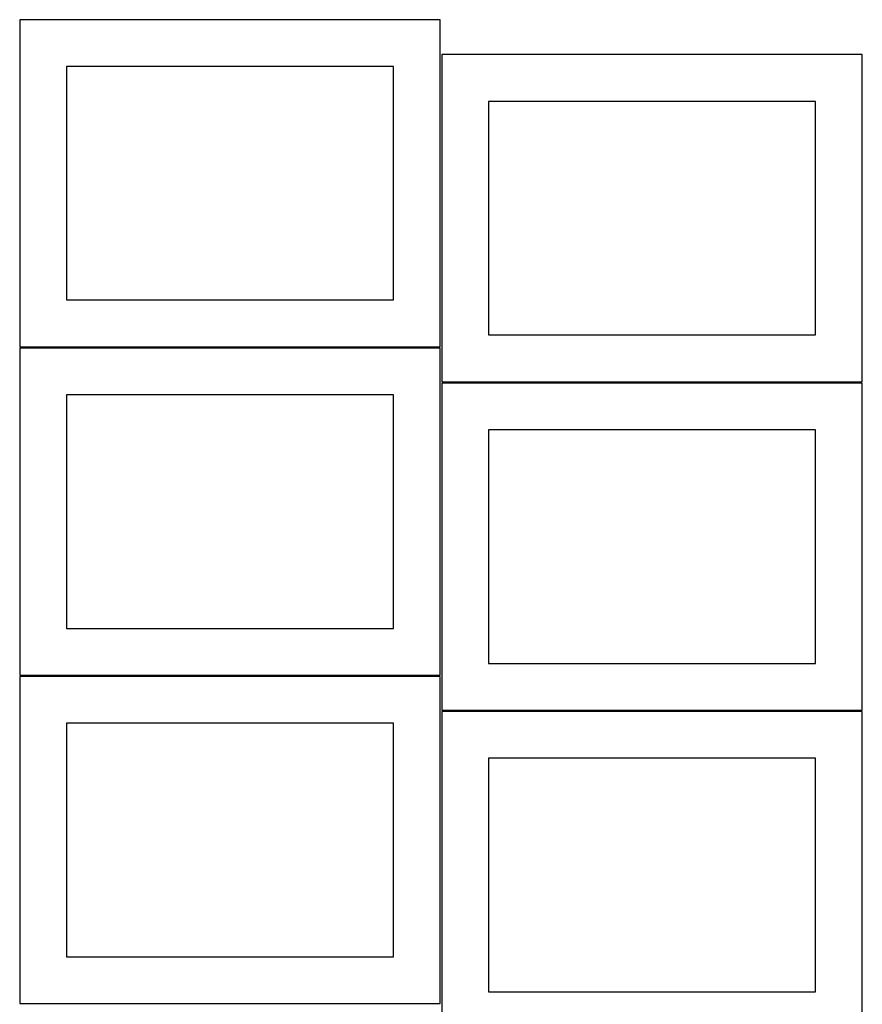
# Model space of a CAD drawing. Header units: millimetres. Extents: x 7 to 1493, y 7 to 2992.
# Tile 10 of 14: x 7 to 908, y 1938 to 2992. Entities that reach past the tile are written whole.
import ezdxf

# ---------------------------------------------------------------- set-up
doc = ezdxf.new("R2010")
doc.units = ezdxf.units.MM
doc.layers.add('CUT', color=7, linetype='CONTINUOUS', true_color=0x000000)

msp = doc.modelspace()

# ---------------------------------------------------------------- linework, layer by layer
at = {"layer": 'CUT'}
for p, q in [((456.524767, 2991.739027), (6.524767, 2991.739027)), ((6.524767, 2991.739027), (6.524767, 2641.739027)), ((456.524767, 2641.739027), (456.524767, 2991.739027)), ((908.049608, 2954.322034), (458.049608, 2954.322034)), ((458.049608, 2954.322034), (458.049608, 2604.322034)), ((908.049608, 2604.322034), (908.049608, 2954.322034)), ((406.524767, 2941.739027), (56.524767, 2941.739027)), ((56.524767, 2941.739027), (56.524767, 2691.739027)), ((406.524767, 2691.739027), (406.524767, 2941.739027)), ((858.049608, 2904.322034), (508.049608, 2904.322034)), ((508.049608, 2904.322034), (508.049608, 2654.322034)), ((858.049608, 2654.322034), (858.049608, 2904.322034)), ((56.524767, 2691.739027), (406.524767, 2691.739027)), ((508.049608, 2654.322034), (858.049608, 2654.322034)), ((6.524767, 2641.739027), (456.524767, 2641.739027)), ((456.524767, 2640.214124), (6.524767, 2640.214124)), ((6.524767, 2640.214124), (6.524767, 2290.214124)), ((456.524767, 2290.214124), (456.524767, 2640.214124)), ((458.049608, 2604.322034), (908.049608, 2604.322034)), ((908.049608, 2602.797132), (458.049608, 2602.797132)), ((458.049608, 2602.797132), (458.049608, 2252.797132)), ((908.049608, 2252.797132), (908.049608, 2602.797132)), ((406.524767, 2590.214124), (56.524767, 2590.214124)), ((56.524767, 2590.214124), (56.524767, 2340.214124)), ((406.524767, 2340.214124), (406.524767, 2590.214124)), ((858.049608, 2552.797132), (508.049608, 2552.797132)), ((508.049608, 2552.797132), (508.049608, 2302.797132)), ((858.049608, 2302.797132), (858.049608, 2552.797132)), ((56.524767, 2340.214124), (406.524767, 2340.214124)), ((508.049608, 2302.797132), (858.049608, 2302.797132)), ((6.524767, 2290.214124), (456.524767, 2290.214124)), ((456.524767, 2288.689222), (6.524767, 2288.689222)), ((6.524767, 2288.689222), (6.524767, 1938.689222)), ((456.524767, 1938.689222), (456.524767, 2288.689222)), ((458.049608, 2252.797132), (908.049608, 2252.797132)), ((908.049608, 2251.272474), (458.049608, 2251.272474)), ((458.049608, 2251.272474), (458.049608, 1901.272474)), ((908.049608, 1901.272474), (908.049608, 2251.272474)), ((406.524767, 2238.689222), (56.524767, 2238.689222)), ((56.524767, 2238.689222), (56.524767, 1988.689222)), ((406.524767, 1988.689222), (406.524767, 2238.689222)), ((858.049608, 2201.272474), (508.049608, 2201.272474)), ((508.049608, 2201.272474), (508.049608, 1951.272474)), ((858.049608, 1951.272474), (858.049608, 2201.272474)), ((56.524767, 1988.689222), (406.524767, 1988.689222)), ((508.049608, 1951.272474), (858.049608, 1951.272474)), ((6.524767, 1938.689222), (456.524767, 1938.689222))]:
    msp.add_line(p, q, dxfattribs=at)

doc.saveas('drawing.dxf')
